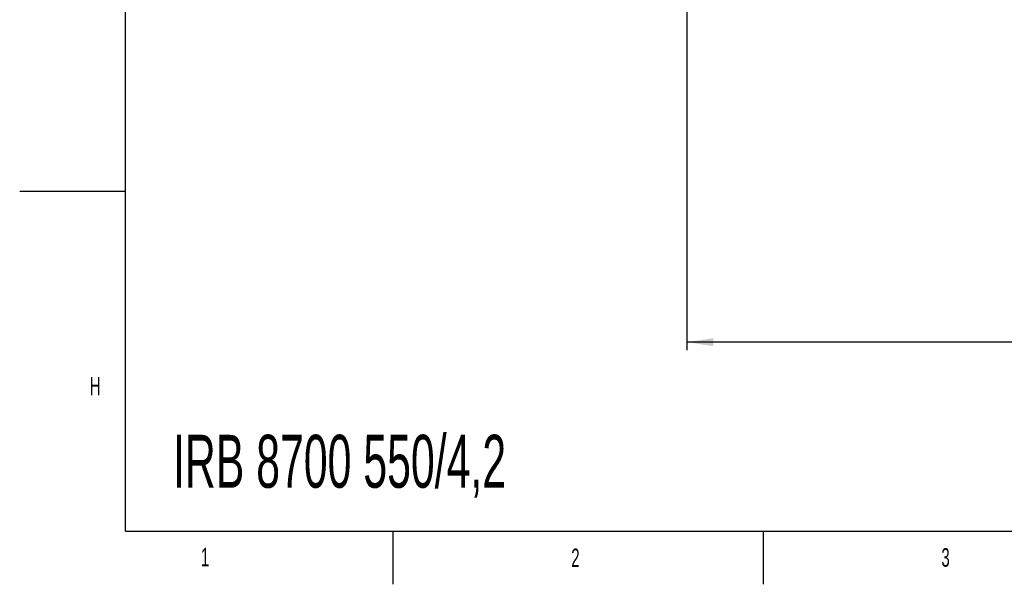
# Model space of a CAD drawing. Extents: x 0 to 8410, y 0 to 5940.
# Tile 1 of 212: x 0 to 1861, y 0 to 1066. Entities that reach past the tile are written whole.
import ezdxf

# ---------------------------------------------------------------- set-up
doc = ezdxf.new("R2010")
doc.units = 0
doc.header["$LTSCALE"] = 10
doc.layers.get('0').update_dxf_attribs({"linetype": 'CONTINUOUS'})
doc.styles.add('SLDTEXTSTYLE0', font='TXT', dxfattribs={"width": 0.605})
doc.dimstyles.new('SLDDIMSTYLE1', dxfattribs={"dimtxt": 50, "dimasz": 50, "dimexe": 0, "dimexo": 0.0625, "dimgap": 12.5, "dimtad": 1, "dimdec": 1, "dimrnd": 1e-09, "dimzin": 12, "dimtxsty": 'SLDTEXTSTYLE0', "dimsah": 1, "dimcen": 0.09, "dimazin": 3, "dimtfac": 1, "dimtofl": 0, "dimtmove": 0, "dimatfit": 3, "dimtolj": 1, "dimtzin": 12})
doc.dimstyles.new('SLDDIMSTYLE2', dxfattribs={"dimtxt": 50, "dimasz": 50, "dimexe": 0, "dimexo": 0.0625, "dimgap": 12.5, "dimtad": 1, "dimdec": 0, "dimrnd": 1e-09, "dimzin": 12, "dimtxsty": 'SLDTEXTSTYLE0', "dimsah": 1, "dimcen": 0.09, "dimazin": 3, "dimtfac": 1, "dimtofl": 0, "dimtmove": 0, "dimatfit": 3, "dimtolj": 1, "dimtzin": 12})

# ---------------------------------------------------------------- blocks, each defined once
blk = doc.blocks.new('_D_1')
at = {"color": 7, "linetype": 'CONTINUOUS'}
for p, q in [((979.3, 1821.4), (5326.5, 1821.4)), ((5311.5, 624.4), (5311.5, 1821.4)), ((3280.8, 624.4), (5326.5, 624.4))]:
    blk.add_line(p, q, dxfattribs=at)
for points in [[(5311.5, 1821.4), (5304, 1771.4), (5319, 1771.4)], [(5311.5, 624.4), (5319, 674.4), (5304, 674.4)]]:
    blk.add_solid(points, dxfattribs=at)
at = {"color": 7, "linetype": 'CONTINUOUS', "insert": (5247.1, 1146.5), "char_height": 50, "attachment_point": 1, "rotation": 90, "style": 'SLDTEXTSTYLE0'}
blk.add_mtext('1197', dxfattribs=at)
blk = doc.blocks.new('_D_3')
at = {"color": 7, "linetype": 'CONTINUOUS'}
for p, q in [((5417.9, 2801.4), (5417.9, 442.2)), ((1260.8, 1799), (1260.8, 442.2)), ((5417.9, 457.2), (1260.8, 457.2))]:
    blk.add_line(p, q, dxfattribs=at)
for points in [[(1260.8, 457.2), (1310.8, 449.7), (1310.8, 464.7)], [(5417.9, 457.2), (5367.9, 464.7), (5367.9, 449.7)]]:
    blk.add_solid(points, dxfattribs=at)
at = {"color": 7, "linetype": 'CONTINUOUS', "insert": (3262.9, 521.7), "char_height": 50, "attachment_point": 1, "style": 'SLDTEXTSTYLE0'}
blk.add_mtext('4157', dxfattribs=at)

msp = doc.modelspace()

# ---------------------------------------------------------------- linework, layer by layer
at = {"color": 7, "linetype": 'CONTINUOUS'}
for p, q in [((200, 100), (200, 5840)), ((0, 742.5), (200, 742.5)), ((200, 100), (8310, 100)), ((705, 100), (705, 0)), ((1405, 100), (1405, 0))]:
    msp.add_line(p, q, dxfattribs=at)

# ---------------------------------------------------------------- texts
at = {"color": 7, "linetype": 'CONTINUOUS', "attachment_point": 1, "style": 'SLDTEXTSTYLE0'}
for s, insert, char_height in [('H', (132.63, 391.66), 35), ('IRB 8700 550/4,2', (289.64, 282.29), 100), ('1', (342.68, 68.94), 35), ('2', (1042.39, 67.51), 35), ('3', (1741.93, 68.19), 35)]:
    msp.add_mtext(s, dxfattribs=dict(at, insert=insert, char_height=char_height))

# ---------------------------------------------------------------- dimensions: what is measured, and where the dimension line sits
at = {"color": 7, "linetype": 'CONTINUOUS'}
dim = msp.add_linear_dim(base=(1260.76, 457.22), p1=(5417.89, 2821.35), p2=(1260.76, 1818.95), dimstyle='SLDDIMSTYLE2', dxfattribs=at)
dim.commit()
dim.dimension.update_dxf_attribs({"geometry": '_D_3', "text_midpoint": (3339.33, 457.22), "dimtype": 160})
dim = msp.add_linear_dim(base=(5311.54, 1821.35), p1=(3260.76, 624.37), p2=(959.3, 1821.35), angle=90, dimstyle='SLDDIMSTYLE1', dxfattribs=at)
dim.commit()
dim.dimension.update_dxf_attribs({"geometry": '_D_1', "text_midpoint": (5311.54, 1222.86), "dimtype": 160})

doc.saveas('drawing.dxf')
